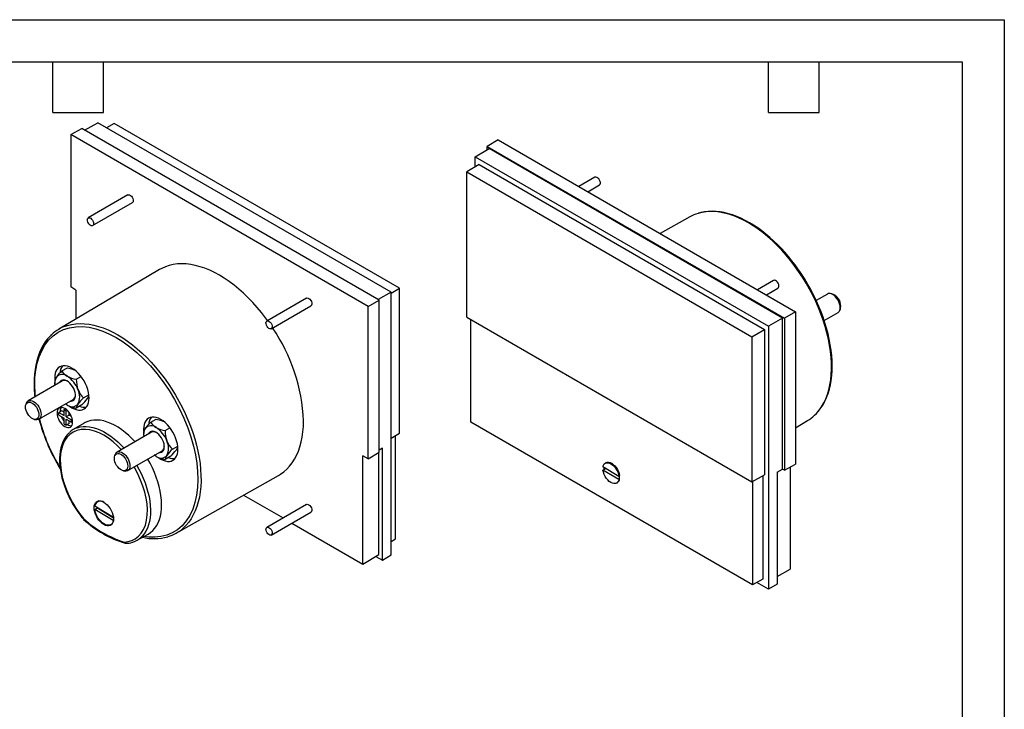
# Model space of a CAD drawing. Header units: millimetres. Extents: x 0 to 419, y 0 to 324.
# Tile 3 of 3: x 196 to 419, y 168 to 324. Entities that reach past the tile are written whole.
import ezdxf

# ---------------------------------------------------------------- set-up
doc = ezdxf.new("R2010")
doc.units = ezdxf.units.MM
doc.header["$LTSCALE"] = 1.5
doc.layers.add('TEXT', color=140, linetype='Continuous', lineweight=25)

msp = doc.modelspace()

# ---------------------------------------------------------------- linework, layer by layer
at = {"color": 7, "linetype": 'Continuous'}
for p, q in [((0.004, 323.854), (419.104, 323.854)), ((419.104, 323.854), (419.104, 0.004))]:
    msp.add_line(p, q, dxfattribs=at)
for p, q in [((207.847, 297.858), (210.344, 299.249)), ((277.617, 260.413), (210.344, 299.249)), ((210.984, 298.879), (213.978, 300.548)), ((280.347, 262.234), (213.978, 300.548)), ((217.715, 300.403), (215.941, 299.414)), ((282.267, 263.138), (217.715, 300.403)), ((207.847, 297.858), (207.847, 263.4)), ((275.164, 258.997), (207.847, 297.858)), ((304.551, 296.676), (302.098, 295.21)), ((304.551, 296.676), (371.868, 257.815)), ((299.368, 292.835), (302.522, 294.72)), ((302.098, 295.21), (369.371, 256.374)), ((302.098, 294.466), (302.098, 295.21)), ((368.947, 256.374), (302.522, 294.72)), ((299.368, 292.835), (365.737, 254.521)), ((299.368, 290.571), (299.368, 292.835)), ((300.252, 291.1), (297.448, 289.424)), ((300.252, 291.1), (364.854, 253.806)), ((297.448, 289.424), (362, 252.159)), ((297.448, 256.607), (297.448, 289.424)), ((326.484, 288.208), (322.852, 286.111)), ((324.852, 284.956), (327.484, 286.476)), ((220.8, 284.206), (211.82, 279.021)), ((212.82, 277.289), (221.8, 282.474)), ((347.97, 279.273), (341.251, 275.49)), ((227.975, 267.337), (205.133, 253.824)), ((209.049, 262.706), (207.847, 263.4)), ((280.347, 262.029), (282.267, 263.138)), ((282.267, 230.321), (282.267, 263.138)), ((366.896, 264.879), (363.263, 262.782)), ((365.263, 261.627), (367.895, 263.147)), ((209.049, 262.706), (209.049, 256.14)), ((261.211, 260.877), (252.231, 255.693)), ((280.347, 262.234), (277.405, 260.535)), ((280.347, 202.781), (280.347, 262.234)), ((379.076, 261.807), (376.555, 260.352)), ((380.04, 261.859), (379.671, 261.909)), ((253.231, 253.961), (262.211, 259.145)), ((275.164, 258.997), (277.617, 260.413)), ((275.164, 224.539), (275.164, 258.997)), ((277.617, 226.005), (277.617, 260.413)), ((381.861, 258.114), (382.002, 258.459)), ((297.448, 256.607), (362, 219.342)), ((368.947, 256.374), (365.737, 254.521)), ((368.947, 222.21), (368.947, 256.374)), ((371.868, 257.815), (369.371, 256.374)), ((369.371, 256.374), (369.371, 221.965)), ((371.868, 257.815), (371.868, 223.357)), ((378.343, 255.842), (381.476, 257.65)), ((298.398, 232.822), (298.398, 256.058)), ((365.737, 254.521), (365.737, 195.068)), ((362, 252.159), (364.854, 253.806)), ((362, 252.159), (362, 219.342)), ((364.854, 253.806), (364.854, 220.932)), ((205.857, 244.424), (207.103, 245.143)), ((209.123, 242.538), (210.2, 243.16)), ((206.029, 242.143), (198.239, 237.645)), ((204.224, 242.82), (204.241, 242.392)), ((204.224, 242.1), (204.224, 241.595)), ((210.756, 238.329), (211.959, 239.024)), ((197.854, 237.182), (197.713, 236.837)), ((200.639, 233.488), (208.429, 237.986)), ((210.369, 236.725), (209.123, 236.006)), ((205.815, 235.369), (205.179, 235.001)), ((205.179, 234.43), (205.179, 235.001)), ((205.179, 235.001), (206.345, 234.328)), ((205.179, 234.43), (206.345, 233.756)), ((205.461, 235.287), (205.464, 235.166)), ((206.345, 235.062), (205.815, 235.369)), ((206.345, 235.675), (206.625, 235.837)), ((206.345, 234.328), (206.345, 235.675)), ((206.345, 235.675), (206.84, 235.389)), ((206.84, 235.389), (207.044, 235.507)), ((206.84, 234.042), (206.84, 235.389)), ((207.477, 234.409), (206.84, 234.042)), ((206.84, 234.042), (208.007, 233.368)), ((207.477, 234.409), (207.477, 235.025)), ((208.01, 234.101), (207.477, 234.409)), ((199.675, 233.437), (200.044, 233.387)), ((206.345, 232.409), (206.345, 233.756)), ((206.345, 232.409), (206.84, 232.123)), ((206.84, 233.47), (208.007, 232.797)), ((206.84, 232.123), (206.84, 233.47)), ((207.477, 232.49), (206.84, 232.123)), ((207.477, 232.49), (207.477, 233.103)), ((208.007, 233.368), (208.211, 233.486)), ((208.007, 232.797), (208.007, 233.368)), ((208.287, 232.958), (208.007, 232.797)), ((210.884, 232.605), (208.421, 231.148)), ((225.973, 232.811), (227.219, 233.53)), ((362.111, 196.042), (298.398, 232.822)), ((371.868, 231.571), (374.582, 233.176)), ((226.145, 230.53), (218.355, 226.033)), ((224.34, 231.207), (224.357, 230.779)), ((224.34, 230.488), (224.34, 229.982)), ((229.239, 230.926), (230.315, 231.547)), ((280.347, 229.173), (282.267, 230.321)), ((281.317, 206.408), (281.317, 229.753)), ((230.872, 226.717), (232.074, 227.411)), ((217.969, 225.569), (217.828, 225.224)), ((220.755, 221.876), (228.545, 226.373)), ((230.485, 225.113), (229.239, 224.393)), ((275.164, 224.539), (273.962, 225.233)), ((273.962, 200.736), (273.962, 225.233)), ((275.164, 224.539), (277.617, 226.005)), ((277.599, 202.91), (277.599, 225.994)), ((278.377, 226.958), (277.617, 226.503)), ((278.377, 201.604), (278.377, 226.958)), ((205.033, 223.036), (205.477, 222.297)), ((328.955, 223.65), (328.778, 223.548)), ((369.371, 221.965), (371.868, 223.357)), ((219.791, 221.824), (220.16, 221.774)), ((231.745, 207.726), (254.87, 220.749)), ((328.448, 222.048), (328.271, 221.946)), ((331.879, 219.833), (328.271, 221.946)), ((328.276, 222.76), (331.885, 220.647)), ((328.484, 222.027), (328.448, 222.048)), ((329.009, 222.331), (328.484, 222.027)), ((331.885, 220.647), (332.061, 220.749)), ((332.05, 220.556), (331.89, 220.65)), ((362, 219.342), (364.854, 220.932)), ((364.429, 220.695), (364.429, 197.334)), ((367.742, 221.539), (368.947, 222.21)), ((367.742, 221.539), (367.742, 196.185)), ((369.371, 221.965), (368.947, 222.21)), ((370.666, 222.687), (370.666, 199.554)), ((331.378, 219.045), (331.555, 219.147)), ((331.879, 219.833), (332.056, 219.935)), ((332.056, 219.935), (332.02, 219.956)), ((362.111, 219.403), (362.111, 196.042)), ((246.986, 216.309), (255.915, 211.154)), ((213.331, 213.904), (217.503, 211.372)), ((214.233, 215.015), (213.913, 214.83)), ((261.211, 214.212), (252.231, 209.027)), ((213.313, 213.098), (213.879, 213.425)), ((217.495, 210.56), (213.313, 213.098)), ((213.879, 213.425), (217.521, 211.214)), ((253.231, 207.295), (262.211, 212.479)), ((216.913, 209.634), (217.233, 209.818)), ((217.511, 210.569), (217.495, 210.56)), ((257.915, 210), (273.962, 200.736)), ((222.875, 206.11), (225.368, 207.514)), ((220.274, 205.425), (220.165, 205.437)), ((280.347, 205.829), (281.317, 206.408)), ((273.962, 200.736), (277.599, 202.91)), ((278.377, 201.604), (280.347, 202.781)), ((276.87, 202.474), (278.377, 201.604)), ((367.742, 197.925), (370.666, 199.554)), ((364.429, 197.334), (362.111, 196.042)), ((365.737, 195.068), (363.098, 196.592)), ((367.742, 196.185), (365.737, 195.068))]:
    msp.add_line(p, q)
at = {"flags": 128}
for points in [[(327.637, 287.278), (327.522, 287.562), (327.354, 287.825), (327.149, 288.041), (326.929, 288.188), (326.713, 288.253), (326.525, 288.228), (326.484, 288.208)], [(220.8, 284.206), (220.931, 284.249), (221.135, 284.229), (221.356, 284.121), (221.571, 283.938), (221.759, 283.695), (221.903, 283.418), (221.987, 283.133), (222.005, 282.868), (221.953, 282.65), (221.837, 282.499), (221.8, 282.474)], [(211.666, 278.845), (211.782, 278.996), (211.95, 279.065), (212.155, 279.045), (212.375, 278.937), (212.59, 278.753), (212.779, 278.511), (212.923, 278.234), (213.007, 277.949), (213.024, 277.684), (212.973, 277.466), (212.857, 277.315), (212.689, 277.246), (212.484, 277.266), (212.264, 277.374), (212.049, 277.558), (211.86, 277.8), (211.717, 278.077), (211.632, 278.362), (211.615, 278.627), (211.666, 278.845)], [(376.173, 234.375), (376.609, 234.813), (377.219, 235.532), (377.772, 236.323), (378.268, 237.183), (378.705, 238.108), (379.081, 239.097), (379.394, 240.145), (379.645, 241.248), (379.831, 242.404), (379.952, 243.607), (380.008, 244.854), (379.999, 246.141), (379.925, 247.462), (379.785, 248.814), (379.581, 250.191), (379.313, 251.589), (378.982, 253.003), (378.589, 254.428), (378.135, 255.859), (377.623, 257.291), (377.054, 258.719), (376.429, 260.139), (375.752, 261.545), (375.024, 262.932), (374.247, 264.295), (373.426, 265.631), (372.562, 266.933), (371.658, 268.198), (370.718, 269.422), (369.745, 270.599), (368.743, 271.726), (367.714, 272.799), (366.662, 273.814), (365.591, 274.769), (364.505, 275.658), (363.408, 276.48), (362.303, 277.231), (361.194, 277.909), (360.085, 278.511), (358.98, 279.036), (357.882, 279.481), (356.796, 279.846), (355.725, 280.128), (354.674, 280.327), (353.645, 280.442), (352.642, 280.472), (351.669, 280.418), (350.729, 280.28), (349.826, 280.058), (349.802, 280.051)], [(374.682, 263.964), (373.891, 265.283), (373.562, 265.801), (373.003, 266.651), (372.405, 267.516), (371.746, 268.422), (371.039, 269.342), (370.289, 270.264), (369.504, 271.176), (368.686, 272.07), (367.84, 272.94), (366.971, 273.779), (366.08, 274.582), (365.171, 275.346), (364.248, 276.068), (363.314, 276.743), (362.37, 277.369), (361.42, 277.944), (360.466, 278.465), (359.512, 278.931), (358.559, 279.34), (357.609, 279.69), (356.666, 279.98), (355.731, 280.209), (354.806, 280.375), (353.893, 280.477), (352.996, 280.515), (352.114, 280.486), (351.251, 280.39), (350.408, 280.226), (349.872, 280.072)], [(252.407, 255.794), (251.957, 256.407), (251.015, 257.622), (250.041, 258.79), (249.039, 259.909), (248.011, 260.974), (246.96, 261.982), (245.892, 262.93), (244.808, 263.814), (243.713, 264.631), (242.611, 265.378), (241.505, 266.054), (240.4, 266.655), (239.297, 267.18), (238.203, 267.627), (237.119, 267.994), (236.051, 268.28), (235, 268.485), (233.972, 268.607), (232.969, 268.646), (231.996, 268.601), (231.054, 268.474), (230.148, 268.265), (229.28, 267.973), (228.453, 267.601), (227.975, 267.337)], [(368.049, 263.949), (367.933, 264.233), (367.765, 264.496), (367.56, 264.712), (367.34, 264.859), (367.125, 264.924), (366.936, 264.899), (366.896, 264.879)], [(376.225, 234.426), (376.466, 234.647), (377.093, 235.34), (377.616, 236.03), (378.093, 236.775), (378.524, 237.574), (378.905, 238.424), (379.238, 239.323), (379.519, 240.267), (379.75, 241.254), (379.93, 242.281), (380.057, 243.345), (380.133, 244.443), (380.156, 245.572), (380.128, 246.728), (380.048, 247.909), (379.916, 249.112), (379.735, 250.331), (379.503, 251.565), (379.223, 252.809), (378.895, 254.058), (378.521, 255.309), (378.104, 256.556), (377.647, 257.791), (377.155, 259.003), (376.641, 260.169), (376.109, 261.291), (375.711, 262.081), (375.3, 262.857), (374.682, 263.964)], [(261.211, 260.877), (261.342, 260.92), (261.546, 260.9), (261.767, 260.793), (261.982, 260.609), (262.17, 260.366), (262.314, 260.089), (262.399, 259.804), (262.416, 259.539), (262.364, 259.321), (262.249, 259.17), (262.211, 259.145)], [(381.973, 258.753), (381.94, 259.155), (381.843, 259.578), (381.685, 260.008), (381.474, 260.426), (381.216, 260.818), (380.922, 261.168), (380.604, 261.463), (380.272, 261.691), (379.941, 261.843), (379.623, 261.915), (379.33, 261.902), (379.076, 261.807)], [(382.002, 258.459), (382.07, 258.685), (382.103, 259.032)], [(199.86, 238.581), (199.782, 239.295), (199.706, 241.196), (199.763, 242.935), (199.949, 244.589), (200.26, 246.146), (200.695, 247.596), (201.281, 248.989), (201.995, 250.243), (202.862, 251.381), (203.853, 252.351), (204.979, 253.157), (206.217, 253.773), (207.554, 254.196), (208.98, 254.42), (210.458, 254.447), (211.999, 254.28), (213.538, 253.936), (215.112, 253.415), (216.636, 252.756), (218.171, 251.943), (219.705, 250.984), (221.23, 249.883), (222.804, 248.587), (224.343, 247.154), (225.884, 245.542), (227.362, 243.809), (228.788, 241.938), (230.125, 239.971), (231.362, 237.926), (232.489, 235.82), (233.48, 233.706), (234.347, 231.567), (235.061, 229.489), (235.647, 227.419), (236.082, 225.467), (236.393, 223.55), (236.579, 221.683), (236.636, 219.876), (236.56, 218.064), (236.344, 216.347), (235.975, 214.687), (235.463, 213.156), (234.798, 211.745), (233.993, 210.493), (233.056, 209.409), (231.994, 208.502), (230.837, 207.792), (229.577, 207.266), (228.269, 206.938), (226.884, 206.79), (225.501, 206.817), (224.394, 206.965)], [(206.975, 254.649), (207.153, 254.704), (208.057, 254.925), (208.997, 255.064), (209.97, 255.117), (210.972, 255.087), (212.001, 254.972), (213.053, 254.773), (214.124, 254.491), (215.21, 254.127), (216.307, 253.681), (217.412, 253.156), (218.521, 252.554), (219.63, 251.876), (220.736, 251.125), (221.833, 250.303), (222.919, 249.414), (223.99, 248.46), (225.041, 247.444), (226.07, 246.371), (227.073, 245.244), (228.046, 244.067), (228.986, 242.843), (229.89, 241.578), (230.754, 240.276), (231.575, 238.94), (232.351, 237.577), (233.079, 236.19), (233.757, 234.784), (234.381, 233.365), (234.951, 231.936), (235.463, 230.504), (235.916, 229.073), (236.309, 227.648), (236.641, 226.234), (236.909, 224.836), (237.113, 223.459), (237.253, 222.107), (237.327, 220.786), (237.336, 219.499), (237.28, 218.252), (237.158, 217.049), (236.972, 215.893), (236.722, 214.79), (236.408, 213.742), (236.032, 212.753), (235.596, 211.828), (235.1, 210.968), (234.546, 210.177), (233.937, 209.458), (233.372, 208.901)], [(252.078, 255.516), (252.193, 255.667), (252.362, 255.736), (252.566, 255.716), (252.787, 255.608), (253.002, 255.424), (253.19, 255.182), (253.334, 254.905), (253.418, 254.62), (253.436, 254.355), (253.384, 254.137), (253.268, 253.986), (253.1, 253.917), (252.896, 253.937), (252.675, 254.045), (252.46, 254.229), (252.271, 254.471), (252.128, 254.748), (252.043, 255.033), (252.026, 255.298), (252.078, 255.516)], [(203.464, 252.549), (203.249, 252.352), (202.622, 251.66), (202.099, 250.97), (201.622, 250.224), (201.191, 249.425), (200.81, 248.575), (200.477, 247.677), (200.196, 246.733), (199.965, 245.746), (199.785, 244.719), (199.658, 243.655), (199.582, 242.557), (199.559, 241.428), (199.587, 240.271), (199.668, 239.09), (199.731, 238.507)], [(207.654, 236.38), (208.113, 236.083), (208.621, 235.829), (209.12, 235.655), (209.601, 235.566), (210.058, 235.563), (210.481, 235.645), (210.863, 235.811), (211.198, 236.059), (211.481, 236.385), (211.706, 236.782), (211.87, 237.243), (211.969, 237.762), (212.002, 238.329), (211.969, 238.935), (211.87, 239.568), (211.706, 240.219), (211.481, 240.876), (211.198, 241.527), (210.863, 242.162), (210.481, 242.771), (210.058, 243.341), (209.601, 243.864), (209.12, 244.331), (208.621, 244.734), (208.113, 245.065), (207.605, 245.32), (207.106, 245.493), (206.625, 245.583), (206.168, 245.586), (205.745, 245.504), (205.363, 245.338), (205.028, 245.09), (204.745, 244.764), (204.52, 244.367), (204.356, 243.905), (204.257, 243.387), (204.224, 242.82)], [(207.103, 245.143), (208.065, 244.913), (208.647, 244.688)], [(207.69, 237.559), (207.989, 237.547), (208.279, 237.618), (208.525, 237.774), (208.718, 238.009), (208.85, 238.315), (208.918, 238.68), (208.918, 239.091), (208.85, 239.534), (208.718, 239.992), (208.525, 240.449), (208.279, 240.889), (207.989, 241.295), (207.665, 241.653), (207.319, 241.95), (206.963, 242.175), (206.611, 242.32), (206.274, 242.38), (205.965, 242.352), (205.696, 242.238), (205.476, 242.042), (205.313, 241.771), (205.291, 241.716)], [(197.612, 236.272), (197.646, 236.617), (197.745, 236.909), (197.905, 237.134), (198.118, 237.283), (198.375, 237.35), (198.666, 237.33), (198.977, 237.226), (199.295, 237.042), (199.606, 236.786), (199.896, 236.468), (200.152, 236.104), (200.365, 235.708), (200.523, 235.298), (200.62, 234.893), (200.653, 234.509), (200.619, 234.163), (200.52, 233.872), (200.361, 233.646), (200.148, 233.497), (199.89, 233.431), (199.599, 233.45), (199.288, 233.554), (198.971, 233.738), (198.66, 233.995), (198.37, 234.312), (198.113, 234.677), (197.901, 235.073), (197.743, 235.482), (197.645, 235.888), (197.612, 236.272)], [(197.854, 237.182), (197.872, 237.225), (198.03, 237.473), (198.242, 237.647), (198.499, 237.741), (198.793, 237.752), (199.111, 237.679), (199.443, 237.525), (199.774, 237.295), (200.092, 236.999), (200.385, 236.648), (200.642, 236.255), (200.852, 235.836), (201.008, 235.407), (201.104, 234.984), (201.136, 234.583), (201.103, 234.22), (201.005, 233.909), (200.848, 233.661), (200.636, 233.487), (200.379, 233.393), (200.085, 233.382), (200.044, 233.387)], [(207.052, 236.696), (206.683, 236.937), (206.652, 236.96)], [(204.754, 234.879), (204.788, 234.461), (204.889, 234.02), (205.052, 233.573), (205.272, 233.136), (205.54, 232.728), (205.846, 232.363), (206.177, 232.055), (206.522, 231.817), (206.867, 231.657), (207.199, 231.582), (207.504, 231.594), (207.772, 231.693), (207.992, 231.876), (208.155, 232.134), (208.256, 232.459), (208.29, 232.838), (208.256, 233.256), (208.155, 233.697), (207.992, 234.144), (207.772, 234.58), (207.504, 234.989), (207.199, 235.354), (206.867, 235.661), (206.522, 235.9), (206.177, 236.059), (205.846, 236.135), (205.54, 236.123), (205.272, 236.023), (205.052, 235.841), (204.889, 235.582), (204.788, 235.257), (204.754, 234.879)], [(227.77, 224.767), (228.229, 224.471), (228.736, 224.216), (229.235, 224.043), (229.717, 223.954), (230.173, 223.95), (230.596, 224.032), (230.979, 224.199), (231.314, 224.447), (231.597, 224.772), (231.822, 225.169), (231.985, 225.631), (232.085, 226.15), (232.118, 226.717), (232.085, 227.322), (231.985, 227.956), (231.822, 228.606), (231.597, 229.263), (231.314, 229.915), (230.979, 230.55), (230.596, 231.158), (230.173, 231.729), (229.717, 232.252), (229.235, 232.719), (228.736, 233.121), (228.229, 233.453), (227.721, 233.707), (227.222, 233.881), (226.74, 233.97), (226.284, 233.974), (225.861, 233.891), (225.479, 233.725), (225.143, 233.477), (224.861, 233.152), (224.636, 232.755), (224.472, 232.293), (224.373, 231.774), (224.34, 231.207), (224.34, 231.207)], [(209.357, 231.574), (209.958, 231.736), (210.647, 231.833), (211.368, 231.846), (212.117, 231.777), (212.888, 231.624), (213.677, 231.39), (214.478, 231.076), (215.287, 230.683), (216.099, 230.215), (216.908, 229.673), (217.709, 229.062), (218.498, 228.386), (219.269, 227.648), (219.935, 226.945)], [(222.429, 228.385), (221.791, 229.061), (221.011, 229.811), (220.212, 230.498), (219.401, 231.118), (218.582, 231.667), (217.76, 232.141), (216.941, 232.538), (216.129, 232.855), (215.331, 233.089), (214.551, 233.24), (213.795, 233.306), (213.066, 233.287), (212.371, 233.183), (211.712, 232.994), (211.096, 232.723), (210.884, 232.605)], [(227.219, 233.53), (228.181, 233.3), (228.763, 233.076)], [(254.87, 220.749), (255.34, 221.032), (256.075, 221.562), (256.762, 222.168), (257.396, 222.848), (257.977, 223.6), (258.502, 224.422), (258.97, 225.31), (259.378, 226.261), (259.726, 227.273), (260.012, 228.342), (260.236, 229.464), (260.396, 230.635), (260.493, 231.853), (260.525, 233.111)], [(207.489, 230.432), (207.131, 230.071), (206.733, 229.564), (206.382, 229.002), (206.08, 228.387), (205.827, 227.724), (205.625, 227.016), (205.475, 226.268), (205.377, 225.483), (205.332, 224.666), (205.338, 223.822), (205.396, 222.954), (205.505, 222.068), (205.662, 221.169), (205.868, 220.262), (206.119, 219.354), (206.411, 218.453), (206.738, 217.574), (207.083, 216.749), (207.405, 216.048), (207.676, 215.499), (208.011, 214.866), (208.285, 214.378)], [(219.309, 226.584), (218.474, 227.451), (217.429, 228.385), (216.38, 229.185), (215.342, 229.848), (214.305, 230.383), (213.256, 230.794), (212.211, 231.066), (211.176, 231.187), (210.185, 231.145), (209.256, 230.935), (208.407, 230.562), (207.653, 230.033), (207.005, 229.361), (206.476, 228.573), (206.062, 227.683), (205.761, 226.708), (205.566, 225.642), (205.479, 224.47), (205.507, 223.203), (205.661, 221.839), (205.94, 220.42), (206.345, 218.966), (206.868, 217.506), (207.498, 216.067), (208.224, 214.67), (209.016, 213.359), (209.867, 212.134), (210.761, 211.005)], [(227.806, 225.947), (228.105, 225.935), (228.395, 226.006), (228.641, 226.162), (228.834, 226.397), (228.966, 226.702), (229.033, 227.067), (229.033, 227.478), (228.966, 227.921), (228.834, 228.38), (228.641, 228.837), (228.395, 229.276), (228.105, 229.683), (227.781, 230.041), (227.435, 230.337), (227.079, 230.562), (226.726, 230.707), (226.39, 230.767), (226.081, 230.74), (225.812, 230.626), (225.592, 230.429), (225.429, 230.158), (225.406, 230.104)], [(218.485, 225.736), (218.775, 225.719), (219.086, 225.617), (219.403, 225.435), (219.715, 225.18), (220.005, 224.863), (220.263, 224.5), (220.476, 224.105), (220.636, 223.695), (220.735, 223.289), (220.769, 222.905), (220.736, 222.558), (220.639, 222.265), (220.481, 222.038), (220.269, 221.887), (220.012, 221.819), (219.722, 221.836), (219.411, 221.938), (219.094, 222.121), (218.783, 222.376), (218.492, 222.692), (218.234, 223.055), (218.021, 223.451), (217.861, 223.86), (217.762, 224.266), (217.728, 224.651), (217.761, 224.997), (217.858, 225.29), (218.016, 225.517), (218.228, 225.668), (218.485, 225.736)], [(218.702, 226.141), (219.005, 226.126), (219.329, 226.027), (219.661, 225.849), (219.99, 225.598), (220.301, 225.283), (220.584, 224.918), (220.828, 224.516), (221.022, 224.092), (221.16, 223.662), (221.237, 223.244), (221.248, 222.854), (221.195, 222.505), (221.079, 222.212), (220.904, 221.987), (220.677, 221.837), (220.407, 221.768), (220.16, 221.774)], [(227.168, 225.083), (226.799, 225.324), (226.768, 225.347)], [(222.791, 223.051), (223.263, 222.216), (223.784, 221.196), (224.254, 220.161), (224.67, 219.116), (225.03, 218.068), (225.33, 217.024), (225.57, 215.99), (225.748, 214.973), (225.862, 213.979), (225.912, 213.015), (225.897, 212.086), (225.819, 211.199), (225.676, 210.358), (225.471, 209.57), (225.203, 208.84), (224.876, 208.171), (224.491, 207.568), (224.051, 207.035), (223.754, 206.744)], [(225.368, 207.514), (225.894, 207.857), (226.409, 208.3), (226.87, 208.819), (227.276, 209.41), (227.623, 210.07), (227.909, 210.795), (228.132, 211.579), (228.291, 212.419), (228.385, 213.307), (228.414, 214.239), (228.376, 215.209), (228.273, 216.211), (228.104, 217.237), (227.872, 218.281), (227.577, 219.337), (227.222, 220.398), (226.808, 221.457), (226.339, 222.507), (225.817, 223.542), (225.284, 224.49)], [(328.276, 222.76), (328.383, 223.097), (328.555, 223.365), (328.785, 223.552), (329.066, 223.653), (329.385, 223.663), (329.732, 223.582), (330.091, 223.412), (330.45, 223.161), (330.795, 222.837), (331.112, 222.455), (331.389, 222.027), (331.616, 221.572), (331.783, 221.106), (331.885, 220.647)], [(328.955, 223.65), (328.962, 223.655), (329.243, 223.755), (329.562, 223.765), (329.908, 223.684), (330.268, 223.514), (330.627, 223.263), (330.972, 222.939), (331.289, 222.557), (331.566, 222.129), (331.793, 221.674), (331.96, 221.208), (332.061, 220.749)], [(219.924, 205.715), (220.818, 205.812), (221.669, 206.055), (222.461, 206.451), (223.186, 207.01), (223.816, 207.722), (224.34, 208.578), (224.744, 209.565), (225.024, 210.66), (225.178, 211.847), (225.206, 213.081), (225.119, 214.354), (224.924, 215.646), (224.623, 216.968), (224.209, 218.336), (223.68, 219.734), (223.032, 221.155), (222.278, 222.554), (222.186, 222.702)], [(331.879, 219.833), (331.773, 219.496), (331.601, 219.229), (331.371, 219.041), (331.09, 218.94), (330.771, 218.93), (330.424, 219.012), (330.065, 219.181), (329.705, 219.433), (329.361, 219.756), (329.044, 220.139), (328.766, 220.566), (328.54, 221.021), (328.373, 221.488), (328.271, 221.946)], [(213.15, 213.456), (213.184, 213.877), (213.283, 214.246), (213.444, 214.553), (213.663, 214.787), (213.933, 214.944), (214.246, 215.016), (214.593, 215.002), (214.962, 214.904), (215.342, 214.722), (215.723, 214.464), (216.092, 214.137), (216.438, 213.75), (216.751, 213.317), (217.022, 212.849), (217.241, 212.361), (217.402, 211.868), (217.501, 211.384), (217.535, 210.926), (217.501, 210.505), (217.402, 210.136), (217.241, 209.829), (217.022, 209.595), (216.751, 209.439), (216.438, 209.366), (216.092, 209.38), (215.723, 209.478), (215.342, 209.66), (214.962, 209.918), (214.593, 210.245), (214.246, 210.632), (213.933, 211.065), (213.663, 211.533), (213.444, 212.021), (213.283, 212.514), (213.184, 212.998), (213.15, 213.456)], [(261.211, 214.212), (261.342, 214.255), (261.546, 214.235), (261.767, 214.127), (261.982, 213.943), (262.17, 213.701), (262.314, 213.424), (262.399, 213.139), (262.416, 212.874), (262.364, 212.656), (262.249, 212.505), (262.211, 212.479)], [(217.495, 210.56), (217.392, 210.207), (217.228, 209.916), (217.009, 209.696), (216.74, 209.555), (216.431, 209.495), (216.091, 209.519), (215.729, 209.627), (215.358, 209.815), (214.989, 210.076), (214.633, 210.404), (214.301, 210.788), (214.003, 211.217), (213.748, 211.676), (213.544, 212.153), (213.398, 212.632), (213.313, 213.098)], [(213.879, 213.425), (213.868, 213.533), (213.865, 213.58)], [(210.761, 211.005), (210.736, 210.943), (210.732, 210.898), (210.744, 210.877)], [(210.744, 210.877), (210.747, 210.87), (210.776, 210.857), (210.863, 210.871), (210.902, 210.889)], [(210.761, 211.005), (210.745, 210.933), (210.75, 210.88), (210.772, 210.844), (210.773, 210.844)], [(252.078, 208.851), (252.193, 209.002), (252.362, 209.071), (252.566, 209.05), (252.787, 208.943), (253.002, 208.759), (253.19, 208.517), (253.334, 208.24), (253.418, 207.955), (253.436, 207.69), (253.384, 207.471), (253.268, 207.32), (253.1, 207.252), (252.896, 207.272), (252.675, 207.379), (252.46, 207.563), (252.271, 207.806), (252.128, 208.083), (252.043, 208.368), (252.026, 208.633), (252.078, 208.851)]]:
    msp.add_lwpolyline(points, dxfattribs=at)
for centre, radius, start, end in [((327.037, 286.977), 0.672, 311.76473, 26.59774), ((352.383, 271.428), 9.001, 106.66281, 119.35628), ((367.448, 263.648), 0.672, 311.76473, 26.59774), ((379.165, 259.054), 2.938, 359.56014, 72.66862), ((380.795, 258.621), 1.186, 305.05849, 6.41811), ((209.701, 246.1), 8.972, 107.68501, 133.56669), ((220.448, 231.485), 40.11, 2.3236, 34.3944), ((208.396, 243.73), 3.026, 142.73139, 176.31155), ((207.073, 241.573), 2.857, 149.82216, 189.1887), ((205.914, 241.929), 1.698, 140.51722, 174.22878), ((213.226, 236.626), 10.729, 133.38339, 143.49102), ((205.94, 241.866), 1.759, 50.75183, 139.4672), ((208.612, 245.983), 3.166, 209.51667, 240.48954), ((203.741, 238.059), 6.139, 20.22711, 57.36203), ((210.056, 248.79), 6.321, 241.62564, 261.50819), ((206.52, 241.076), 1.174, 57.92775, 114.70305), ((215.515, 242.357), 6.395, 178.37492, 199.89153), ((207.774, 238.932), 1.151, 304.67096, 2.68748), ((214.356, 242.118), 5.226, 201.74955, 226.4618), ((206.235, 238.548), 3.652, 333.43643, 26.56357), ((210.256, 239.249), 1.761, 320.95593, 344.60906), ((208.165, 238.058), 1.759, 230.75183, 319.4672), ((210.147, 242.529), 6.603, 242.05402, 261.07981), ((210.942, 235.781), 1.833, 141.78933, 172.95666), ((218.684, 230.037), 11.473, 133.71182, 143.16259), ((210.964, 238.997), 2.787, 246.80309, 278.3647), ((202.441, 245.018), 11.473, 313.71181, 323.16259), ((206.988, 235.354), 1.528, 149.10044, 182.53414), ((209.67, 235.676), 4.262, 201.26637, 218.73139), ((228.512, 232.117), 3.026, 142.73139, 176.31155), ((369.966, 240.958), 9.048, 300.67091, 313.31231), ((241.92, 244.544), 42.699, 194.97918, 210.24563), ((239.64, 243.5), 40.118, 194.33779, 211.54441), ((208.084, 233.654), 1.669, 234.95572, 269.66662), ((233.342, 225.014), 10.729, 133.38339, 143.49102), ((226.055, 230.254), 1.759, 50.75183, 139.4672), ((228.727, 234.371), 3.166, 209.51667, 240.48954), ((210.906, 226.946), 4.881, 108.51238, 133.55685), ((227.188, 229.961), 2.857, 149.82216, 189.1887), ((226.029, 230.317), 1.698, 140.51722, 174.22878), ((226.636, 229.464), 1.174, 57.92775, 114.70305), ((223.857, 226.446), 6.139, 20.22711, 57.36203), ((230.172, 237.177), 6.321, 241.62564, 261.50819), ((235.631, 230.744), 6.395, 178.37492, 199.89153), ((227.89, 227.32), 1.151, 304.67096, 2.68748), ((234.471, 230.505), 5.226, 201.74955, 226.4618), ((226.351, 226.935), 3.652, 333.43643, 26.56357), ((218.792, 225.27), 0.875, 95.89661, 160.05475), ((228.281, 226.445), 1.759, 230.75183, 319.4672), ((230.263, 230.916), 6.603, 242.05402, 261.07981), ((231.058, 224.168), 1.833, 141.78933, 172.95666), ((238.8, 218.424), 11.473, 133.71182, 143.16259), ((222.557, 233.405), 11.473, 313.71181, 323.16259), ((230.372, 227.636), 1.761, 320.95593, 344.60906), ((231.08, 227.384), 2.787, 246.80309, 278.3647), ((331.003, 222.431), 2.551, 175.04247, 189.10543), ((329.691, 220.378), 2.367, 349.74393, 9.5347), ((330.95, 220.086), 1.117, 302.79955, 352.26074), ((228.154, 225.727), 22.882, 209.73524, 220.46404), ((214.579, 213.726), 1.261, 50.66033, 171.88673), ((227.241, 228.972), 24.38, 227.46979, 252.53559), ((227.539, 229.088), 24.778, 227.41681, 252.66838), ((227.333, 215.558), 8.988, 286.50829, 312.21108), ((220.33, 205.823), 0.42, 194.90725, 246.92916), ((220.243, 205.747), 0.32, 185.74468, 254.7319), ((220.242, 210.519), 5.099, 270.36022, 288.23229), ((220.486, 210.352), 4.868, 286.96692, 312.17491), ((226.668, 217.733), 11.262, 256.60784, 286.23026)]:
    msp.add_arc(centre, radius, start, end)
at = {"layer": 'TEXT'}
for p, q in [((9.525, 314.325), (409.575, 314.325)), ((203.835, 302.895), (203.835, 314.325)), ((215.265, 302.895), (215.265, 314.325)), ((365.76, 302.895), (365.76, 314.325)), ((377.19, 302.895), (377.19, 314.325)), ((409.575, 314.325), (409.575, 9.525)), ((203.835, 302.895), (215.265, 302.895)), ((365.76, 302.895), (377.19, 302.895))]:
    msp.add_line(p, q, dxfattribs=at)

doc.saveas('drawing.dxf')
